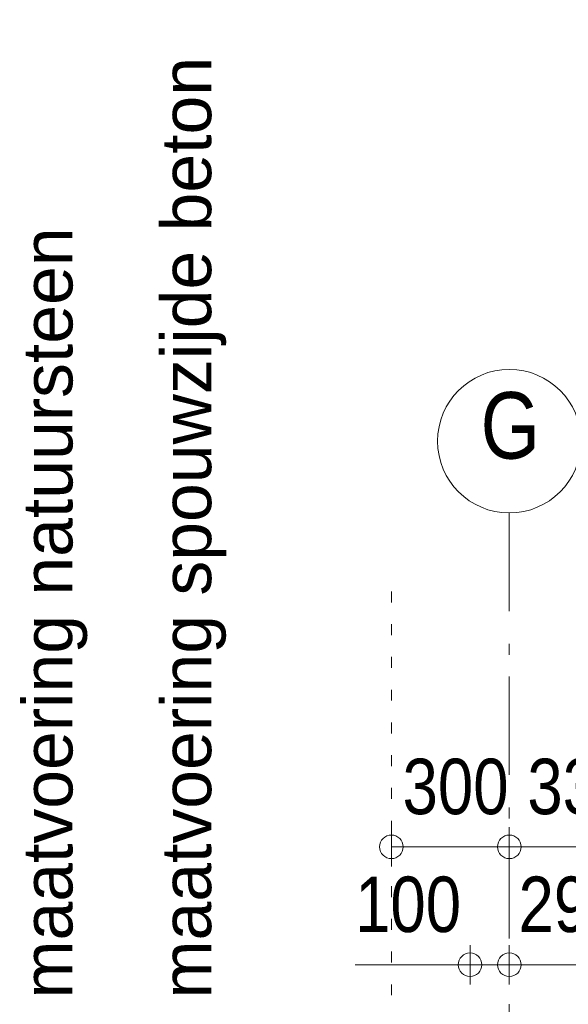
# Model space of a CAD drawing. Header units: millimetres. Extents: x 18442 to 242186, y -49554 to 63508.
# Tile 158 of 175: x 215690 to 217086, y 34951 to 37457. Entities that reach past the tile are written whole.
import ezdxf

# ---------------------------------------------------------------- set-up
doc = ezdxf.new("R2010")
doc.units = ezdxf.units.MM
doc.header["$LTSCALE"] = 400
doc.header["$PDMODE"] = 1
doc.header["$PDSIZE"] = 15
for name, pattern in [('STYLE_01', [0.416641, 0.208282, -0.208359]), ('STYLE_05', [0.208282, 0.069427, -0.138855]), ('STYLE_06', [1.041641, 0.625, -0.208282, 0.069427, -0.138931])]:
    doc.linetypes.add(name, pattern=pattern)
for name, color, linetype, lineweight in [('1800_GRID', 9, 'STYLE_01', 9), ('Dimension-Buitengevel', 92, 'Continuous', 25), ('None', 7, 'Continuous', 9)]:
    doc.layers.add(name, color=color, linetype=linetype, lineweight=lineweight)
doc.styles.add('Abadi MT Condensed Light', font='txt', dxfattribs={"height": 176.388889})
doc.styles.add('Arial', font='arial.ttf', dxfattribs={"height": 176.388889})
doc.styles.add('Arial Narrow', font='ARIALN.TTF', dxfattribs={"height": 211.666667})

# ---------------------------------------------------------------- blocks, each defined once
blk = doc.blocks.new('*U1568')
at = {"layer": 'Dimension-Buitengevel', "color": 140, "insert": (37586.9, 41824.3), "char_height": 141.11, "attachment_point": 1, "style": 'Abadi MT Condensed Light'}
blk.add_mtext('335', dxfattribs=at)
blk = doc.blocks.new('*U1587')
at = {"layer": 'Dimension-Buitengevel', "color": 43, "insert": (37564.4, 41524.3), "char_height": 141.11, "attachment_point": 1, "style": 'Abadi MT Condensed Light'}
blk.add_mtext('290', dxfattribs=at)
blk = doc.blocks.new('*U1781')
at = {"layer": 'Dimension-Buitengevel', "color": 43, "insert": (37148.6, 41524.3), "char_height": 141.11, "attachment_point": 1, "style": 'Abadi MT Condensed Light'}
blk.add_mtext('100', dxfattribs=at)
blk = doc.blocks.new('*U1782')
at = {"layer": 'Dimension-Buitengevel', "color": 140, "insert": (37269.4, 41824.3), "char_height": 141.11, "attachment_point": 1, "style": 'Abadi MT Condensed Light'}
blk.add_mtext('300', dxfattribs=at)
blk = doc.blocks.new('*U2414')
at = {"layer": '1800_GRID', "color": 43, "linetype": 'STYLE_05', "lineweight": 9}
blk.add_line((37241.1, 42249.8), (37241.1, 1249.8), dxfattribs=at)
at = {"layer": '1800_GRID', "color": 43, "linetype": 'Continuous', "lineweight": 5}
blk.add_point((37241.1, 42249.8), dxfattribs=at)

msp = doc.modelspace()

# ---------------------------------------------------------------- linework, layer by layer
at = {"layer": 'Dimension-Buitengevel', "color": 140, "linetype": 'Continuous', "lineweight": 15}
for p, q in [((216635.7849, 35301.61885), (216635.7849, 35401.61885)), ((216935.7849, 35301.61885), (216935.7849, 35401.61885)), ((216935.7849, 35301.61885), (216935.7849, 35401.61885)), ((216635.7849, 35351.61885), (216685.7849, 35351.61885)), ((216935.7849, 35351.61885), (216635.7849, 35351.61885)), ((216885.7849, 35351.61885), (216935.7849, 35351.61885)), ((216885.7849, 35351.61885), (216935.7849, 35351.61885)), ((216935.7849, 35351.61885), (217270.7844, 35351.61885))]:
    msp.add_line(p, q, dxfattribs=at)
at = {"layer": 'Dimension-Buitengevel', "color": 43, "linetype": 'Continuous', "lineweight": 9}
for p, q in [((216835.82553, 35001.61885), (216835.82553, 35101.61885)), ((216935.7849, 35001.61885), (216935.7849, 35101.61885)), ((216935.7849, 35001.61885), (216935.7849, 35101.61885)), ((216935.7849, 35051.61885), (216543.36823, 35051.61885)), ((216835.82553, 35051.61885), (216885.82553, 35051.61885)), ((216935.7849, 35051.61885), (216835.82553, 35051.61885)), ((216885.7849, 35051.61885), (216935.7849, 35051.61885)), ((216885.7849, 35051.61885), (216935.7849, 35051.61885)), ((216935.7849, 35051.61885), (217225.7844, 35051.61885))]:
    msp.add_line(p, q, dxfattribs=at)
at = {"layer": 'Dimension-Buitengevel', "color": 140, "lineweight": 15}
for centre in [(216635.7849, 35351.61885), (216935.7849, 35351.61885), (216935.7849, 35351.61885)]:
    msp.add_circle(centre, 29.99817, dxfattribs=at)
at = {"layer": 'Dimension-Buitengevel', "color": 43, "lineweight": 9}
for centre in [(216835.82553, 35051.61885), (216935.7849, 35051.61885), (216935.7849, 35051.61885)]:
    msp.add_circle(centre, 29.99817, dxfattribs=at)
at = {"layer": 'None', "color": 43, "linetype": 'STYLE_06', "lineweight": 9}
msp.add_line((216935.7849, 36201.40601), (216935.7849, -4998.54115), dxfattribs=at)
at = {"layer": 'None', "color": 43, "linetype": 'Continuous', "lineweight": 9}
msp.add_circle((216935.7849, 36384.01243), 182.60642, dxfattribs=at)

# ---------------------------------------------------------------- block references
at = {"layer": '1800_GRID', "color": 7}
msp.add_blockref('*U2414', (179394.72553, -6248.38115), dxfattribs=at)
at = {"layer": 'Dimension-Buitengevel', "color": 7}
for name in ['*U1782', '*U1568', '*U1781', '*U1587']:
    msp.add_blockref(name, (179394.72553, -6248.38115), dxfattribs=at)

# ---------------------------------------------------------------- texts
at = {"layer": 'Dimension-Buitengevel', "color": 140, "insert": (215697.45658, 34965.50827), "char_height": 127, "attachment_point": 1, "rotation": 90, "style": 'Arial'}
msp.add_mtext('maatvoering natuursteen\\P{\\H0.6667x;\\P}maatvoering spouwzijde beton', dxfattribs=at)
at = {"layer": 'None', "color": 43, "insert": (216862.7224, 36508.89576), "char_height": 169.33333, "width": 146.125, "attachment_point": 1, "style": 'Arial Narrow'}
msp.add_mtext('G', dxfattribs=at)

doc.saveas('drawing.dxf')
